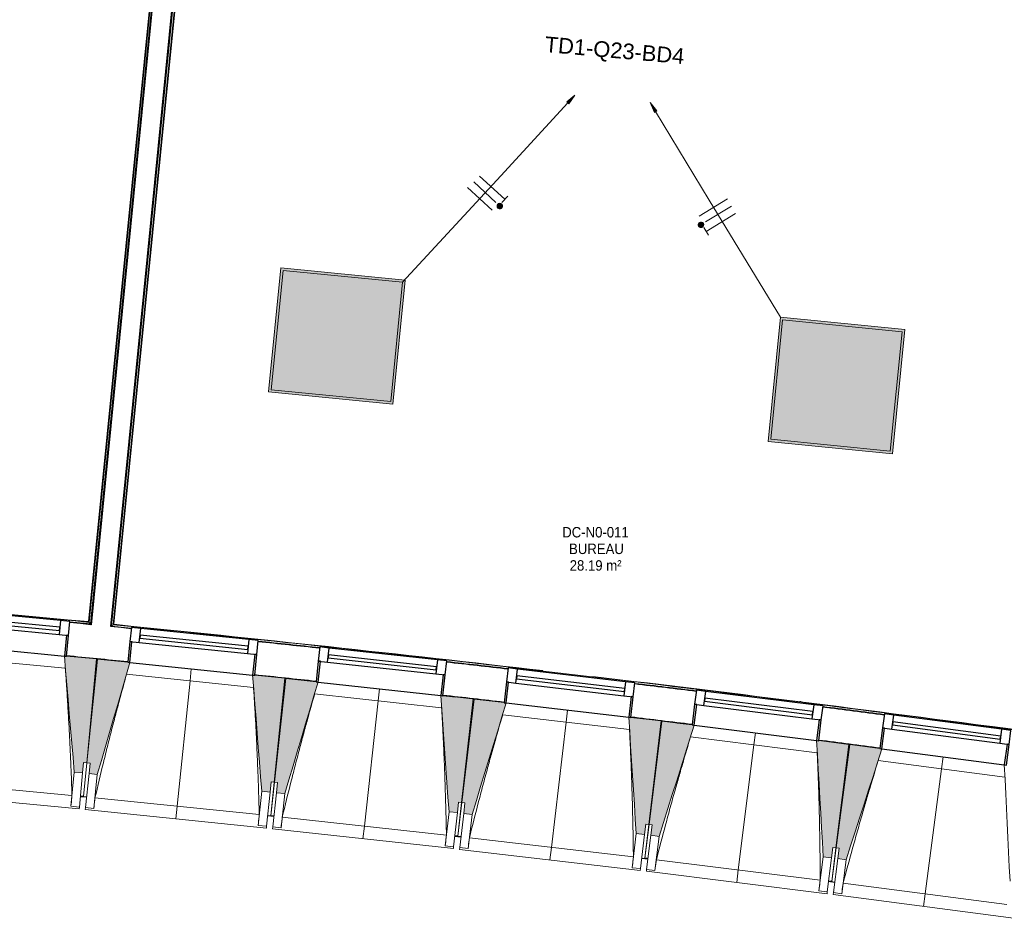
# Model space of a CAD drawing. Header units: millimetres. Extents: x -2845 to 74565, y -36590 to 13748.
# Tile 11 of 49: x 43793 to 48500, y -31058 to -26761. Entities that reach past the tile are written whole.
import ezdxf

# ---------------------------------------------------------------- set-up
doc = ezdxf.new("R2010")
doc.units = ezdxf.units.MM
for name, color, linetype, lineweight in [('A-FLOR', 7, 'Continuous', 25), ('A-FLOR-HRAL', 7, 'Continuous', 18), ('A-GENM', 7, 'Continuous', 18), ('A-GLAZ', 7, 'Continuous', 25), ('A-WALL', 7, 'Continuous', 25), ('CABLE', 7, 'Continuous', 30), ('CABLES', 7, 'Continuous', 18), ('ESPACE', 7, 'Continuous', 30), ('I-WALL', 7, 'Continuous', 25), ('INSTAL ELECTRIQUE', 7, 'Continuous', 18), ('S-BEAM', 7, 'Continuous', 18)]:
    doc.layers.add(name, color=color, linetype=linetype, lineweight=lineweight)
doc.styles.add('Arial_2', font='arial.ttf', dxfattribs={"height": 75})
doc.styles.add('Arial_4', font='arial.ttf', dxfattribs={"width": 0.9, "height": 50})

# ---------------------------------------------------------------- blocks, each defined once
blk = doc.blocks.new('20_MUR PREFA_01 - MODULE_01 B-3165811-2021_015_1111_DCE_1_50_N0 FINI_CFO_ECL')
at = {"layer": 'A-GENM'}
for p, q in [((0, 722.1), (0, 661.4)), ((0, 661.4), (0, 58.5)), ((0, 0.7), (0, 58.5))]:
    blk.add_line(p, q, dxfattribs=at)
blk = doc.blocks.new('B02_DC_STR_rvt-1-2021_015_1111_DCE_1_50_N0 FINI_CFO_ECL')
at = {"layer": 'S-BEAM', "lineweight": 5, "true_color": 0x787878}
for points in [[(-9075.2, -30362.8), (-9070.5, -30313), (-9055.5, -30314.4), (-9008.1, -29817.9), (-9152.3, -29804.1), (-9152.9, -29804.8), (-9162.3, -29803.9), (-9115.1, -30359), (-9080.9, -30362.3)], [(-9004.8, -30369.8), (-8849.4, -29834.8), (-8859.3, -29833.8), (-8859.3, -29833.1), (-9003.4, -29818.3), (-9054.4, -30314.5), (-9039.4, -30316), (-9044.6, -30365.7), (-9039.4, -30366.3)], [(-8179.1, -30454.7), (-8174, -30405), (-8159.1, -30406.5), (-8108.1, -29910.3), (-8252.2, -29895.5), (-8252.3, -29896.2), (-8262.2, -29895.2), (-8218.9, -30450.6), (-8189.2, -30453.7)], [(-8108.7, -30462.2), (-7949.5, -29928.3), (-7959.4, -29927.2), (-7959.4, -29926.6), (-8103.3, -29910.7), (-8157.9, -30406.5), (-8143, -30408.2), (-8148.5, -30457.9), (-8143, -30458.5)], [(-7283.7, -30553), (-7278.2, -30503.3), (-7263.3, -30505), (-7208.7, -30009.2), (-7352.8, -29993.3), (-7352.8, -29994), (-7362.7, -29992.9), (-7323.4, -30548.7), (-7297.5, -30551.5)], [(-7213.3, -30561.1), (-7050.2, -30028.3), (-7060.2, -30027.2), (-7060.2, -30026.5), (-7204, -30009.6), (-7262.1, -30505), (-7247.2, -30506.7), (-7253, -30556.4), (-7247.2, -30557.1)], [(-6389, -30657.8), (-6383.1, -30608.1), (-6368.2, -30609.9), (-6310.1, -30114.5), (-6454, -30097.6), (-6454.1, -30098.3), (-6464, -30097.1), (-6428.7, -30653.1), (-6405.7, -30655.8)], [(-6318.7, -30666.3), (-6151.8, -30134.8), (-6161.7, -30133.6), (-6161.7, -30132.9), (-6305.4, -30115), (-6367.1, -30609.9), (-6352.2, -30611.8), (-6358.4, -30661.4), (-6352.2, -30662.2)], [(-5495, -30769), (-5488.9, -30719.4), (-5474, -30721.2), (-5412.3, -30226.3), (-5556.1, -30208.3), (-5556.2, -30209), (-5566.1, -30207.8), (-5534.7, -30764), (-5514, -30766.6)], [(-5424.8, -30778), (-5254.1, -30247.7), (-5264, -30246.4), (-5264, -30245.7), (-5407.5, -30226.8), (-5472.8, -30721.3), (-5457.9, -30723.2), (-5464.5, -30772.8), (-5457.9, -30773.7)]]:
    blk.add_hatch(color=8, dxfattribs=at).paths.add_polyline_path(points)
at = {"layer": 'A-FLOR'}
for p, q in [((-9086, -30475.2), (-9056.1, -30478.1)), ((-9071, -30475.8), (-9085.9, -30474.4)), ((-8190.7, -30567), (-8160.8, -30570.2)), ((-8160.7, -30569.3), (-8175.6, -30567.6)), ((-7266.2, -30668.7), (-7296, -30665.3)), ((-7296, -30665.3), (-7266.2, -30668.7)), ((-7281, -30666.1), (-7295.9, -30664.5)), ((-6402.1, -30770), (-6372.3, -30773.6)), ((-6372.3, -30773.6), (-6387.2, -30771.8)), ((-6372.2, -30772.6), (-6387.1, -30770.8)), ((-5509, -30881.1), (-5479.2, -30884.9)), ((-5494, -30882.1), (-5508.9, -30880.2))]:
    blk.add_line(p, q, dxfattribs=at)
at = {"layer": 'S-BEAM'}
for p, q in [((-9749.9, -29747.7), (-9162.4, -29803.9)), ((-9157.8, -29862.4), (-9765.5, -29804.3)), ((-9008.1, -29817.9), (-9152.4, -29804.1)), ((-9055.5, -30314.4), (-9008.1, -29817.9)), ((-9003.4, -29818.3), (-9054.4, -30314.5)), ((-8859.2, -29833.1), (-9003.4, -29818.3)), ((-8849.3, -29834.8), (-8262.2, -29895.1)), ((-8258.1, -29953.7), (-8865.3, -29891.3)), ((-8108.1, -29910.3), (-8252.3, -29895.5)), ((-8159.1, -30406.5), (-8108.1, -29910.3)), ((-8103.3, -29910.7), (-8157.9, -30406.5)), ((-7959.3, -29926.6), (-8103.3, -29910.7)), ((-7949.4, -29928.3), (-7362.8, -29992.9)), ((-7359, -30051.5), (-7965.8, -29984.7)), ((-7208.7, -30009.2), (-7352.8, -29993.3)), ((-7263.3, -30505), (-7208.7, -30009.2)), ((-7204, -30009.6), (-7262.1, -30505)), ((-7060.1, -30026.5), (-7204, -30009.6)), ((-7050.2, -30028.3), (-6464, -30097.1)), ((-6460.7, -30155.7), (-7067, -30084.6)), ((-6310.1, -30114.5), (-6454.1, -30097.6)), ((-6368.2, -30609.9), (-6310.1, -30114.5)), ((-6305.4, -30115), (-6367.1, -30609.9)), ((-6161.6, -30132.9), (-6305.4, -30115)), ((-6151.7, -30134.8), (-5566.1, -30207.8)), ((-5563.2, -30266.4), (-6169, -30190.9)), ((-5412.3, -30226.3), (-5556.1, -30208.3)), ((-5474, -30721.2), (-5412.3, -30226.3)), ((-5407.5, -30226.8), (-5472.8, -30721.3)), ((-5263.9, -30245.7), (-5407.5, -30226.8)), ((-5254.1, -30247.7), (-4668.9, -30324.9)), ((-9075.2, -30362.8), (-9070.5, -30313)), ((-9070.5, -30313), (-9055.5, -30314.4)), ((-4666.4, -30383.5), (-5271.7, -30303.7)), ((-9115.1, -30359), (-9130.7, -30522.5)), ((-9115.1, -30359), (-9075.2, -30362.8)), ((-9055.5, -30314.4), (-9071, -30475.8)), ((-9070.9, -30475.7), (-9054.4, -30314.5)), ((-9054.4, -30314.5), (-9039.4, -30316)), ((-9039.4, -30316), (-9044.6, -30365.7)), ((-9911.9, -30396), (-9126, -30471.1)), ((-9075.2, -30362.8), (-9090.8, -30526.3)), ((-9061.3, -30529.1), (-9044.6, -30365.7)), ((-9044.6, -30365.7), (-9004.8, -30369.8)), ((-9021.6, -30533.2), (-9004.8, -30369.8)), ((-8179.1, -30454.7), (-8174, -30405)), ((-8159.1, -30406.5), (-8175.7, -30567.7)), ((-8175.6, -30567.6), (-8157.9, -30406.5)), ((-8174, -30405), (-8159.1, -30406.5)), ((-8157.9, -30406.5), (-8143, -30408.2)), ((-9957.8, -30452.5), (-9091.7, -30535.3)), ((-8218.9, -30450.6), (-8235.7, -30613.9)), ((-8218.9, -30450.6), (-8179.1, -30454.7)), ((-8143, -30408.2), (-8148.5, -30457.9)), ((-9086.1, -30476.5), (-9071.2, -30477.9)), ((-9071, -30476.7), (-9071.2, -30477.9)), ((-9071.2, -30477.8), (-9056.2, -30479.3)), ((-9016, -30481.9), (-8230.7, -30562.6)), ((-8179.1, -30454.7), (-8195.9, -30618)), ((-8166.4, -30621.1), (-8148.5, -30457.9)), ((-8148.5, -30457.9), (-8108.7, -30462.2)), ((-8126.7, -30625.4), (-8108.7, -30462.2)), ((-9130.7, -30522.5), (-9130.7, -30522.2)), ((-9090.8, -30526.3), (-9130.7, -30522.5)), ((-9090.8, -30526.3), (-9091.7, -30535.3)), ((-9062.3, -30538.1), (-9061.3, -30529.1)), ((-9062.3, -30538.1), (-8196.8, -30627)), ((-9021.6, -30533.2), (-9061.3, -30529.1)), ((-9021.5, -30532.9), (-9021.6, -30533.2)), ((-7323.4, -30548.7), (-7341.4, -30711.9)), ((-7323.4, -30548.7), (-7283.7, -30553)), ((-7283.7, -30553), (-7278.2, -30503.3)), ((-7281, -30666), (-7262.1, -30505)), ((-7263.3, -30505), (-7281, -30666.1)), ((-7278.2, -30503.3), (-7263.3, -30505)), ((-7262.1, -30505), (-7247.2, -30506.7)), ((-7247.2, -30506.7), (-7253, -30556.4)), ((-8190.8, -30568.3), (-8175.9, -30569.8)), ((-8175.9, -30569.7), (-8175.7, -30568.6)), ((-8175.7, -30568.6), (-8175.9, -30569.8)), ((-8175.9, -30569.7), (-8160.9, -30571.4)), ((-8120.8, -30574.2), (-7336, -30660.6)), ((-7283.7, -30553), (-7301.6, -30716.2)), ((-7272.2, -30719.5), (-7253, -30556.4)), ((-7253, -30556.4), (-7213.3, -30561.1)), ((-7232.4, -30724.2), (-7213.3, -30561.1)), ((-8235.7, -30613.9), (-8235.7, -30613.7)), ((-8195.9, -30618), (-8235.7, -30613.9)), ((-8195.9, -30618), (-8196.8, -30627)), ((-8167.4, -30630.1), (-8166.4, -30621.1)), ((-8167.4, -30630.1), (-7302.6, -30725.2)), ((-8126.7, -30625.4), (-8166.4, -30621.1)), ((-8126.6, -30625.2), (-8126.7, -30625.4)), ((-6389, -30657.8), (-6383.1, -30608.1)), ((-6387.1, -30770.8), (-6367.1, -30609.9)), ((-6368.2, -30609.9), (-6387.1, -30770.9)), ((-6383.1, -30608.1), (-6368.2, -30609.9)), ((-6367.1, -30609.9), (-6352.2, -30611.8)), ((-6352.2, -30611.8), (-6358.4, -30661.4)), ((-7296.2, -30666.5), (-7281.3, -30668.2)), ((-7281.1, -30667), (-7281.3, -30668.2)), ((-7281.2, -30668.1), (-7266.3, -30669.8)), ((-7226.2, -30673), (-6442.1, -30765)), ((-6428.7, -30653.1), (-6447.8, -30816.2)), ((-6428.7, -30653.1), (-6389, -30657.8)), ((-6389, -30657.8), (-6408.1, -30820.9)), ((-6378.7, -30824.3), (-6358.4, -30661.4)), ((-6358.4, -30661.4), (-6318.7, -30666.3)), ((-6339, -30829.3), (-6318.7, -30666.3)), ((-7341.4, -30711.9), (-7341.4, -30711.6)), ((-7301.6, -30716.2), (-7341.4, -30711.9)), ((-7301.6, -30716.2), (-7302.6, -30725.2)), ((-7273.2, -30728.5), (-7272.2, -30719.5)), ((-7273.2, -30728.5), (-6409.2, -30829.9)), ((-7232.4, -30724.2), (-7272.2, -30719.5)), ((-7232.4, -30723.9), (-7232.4, -30724.2)), ((-5495, -30769), (-5488.9, -30719.4)), ((-5474, -30721.2), (-5494, -30882.1)), ((-5494, -30882), (-5472.8, -30721.3)), ((-5488.9, -30719.4), (-5474, -30721.2)), ((-5472.8, -30721.3), (-5457.9, -30723.2)), ((-5457.9, -30723.2), (-5464.5, -30772.8)), ((-6402.3, -30771.2), (-6387.4, -30773)), ((-6387.4, -30772.9), (-6387.2, -30771.8)), ((-6387.2, -30771.8), (-6387.4, -30773)), ((-6387.4, -30772.9), (-6372.5, -30774.7)), ((-6332.4, -30778.1), (-5548.9, -30875.8)), ((-5534.7, -30764), (-5555, -30927)), ((-5534.7, -30764), (-5495, -30769)), ((-5495, -30769), (-5515.3, -30931.9)), ((-5485.9, -30935.6), (-5464.5, -30772.8)), ((-5464.5, -30772.8), (-5424.8, -30778)), ((-5446.3, -30940.8), (-5424.8, -30778)), ((-6447.8, -30816.2), (-6447.8, -30816)), ((-6408.1, -30820.9), (-6447.8, -30816.2)), ((-6408.1, -30820.9), (-6409.2, -30829.9)), ((-6379.8, -30833.3), (-6378.7, -30824.3)), ((-6339, -30829.3), (-6378.7, -30824.3)), ((-6338.9, -30829), (-6339, -30829.3)), ((-6379.8, -30833.3), (-5516.5, -30940.9)), ((-5509.2, -30882.3), (-5494.3, -30884.2)), ((-5494.1, -30883.1), (-5494.3, -30884.2)), ((-5494.3, -30884.1), (-5479.4, -30886)), ((-5439.3, -30889.7), (-4656.6, -30993)), ((-5555, -30927), (-5555, -30926.7)), ((-5515.3, -30931.9), (-5555, -30927)), ((-5515.3, -30931.9), (-5516.5, -30940.9)), ((-5487.1, -30944.6), (-5485.9, -30935.6)), ((-5487.1, -30944.6), (-4624.6, -31058.4)), ((-5446.3, -30940.8), (-5485.9, -30935.6)), ((-5446.2, -30940.6), (-5446.3, -30940.8))]:
    blk.add_line(p, q, dxfattribs=at)
at = {"layer": 'S-BEAM', "flags": 128}
for points in [[(-9162.4, -29803.2), (-9156.5, -29872.6), (-9150.6, -29942.1), (-9144.6, -30011.6), (-9138.7, -30081.1), (-9132.8, -30150.6), (-9126.9, -30220), (-9121, -30289.5), (-9115.1, -30359)], [(-9004.8, -30369.8), (-8985.3, -30302.9), (-8965.9, -30235.9), (-8946.4, -30168.9), (-8927, -30102), (-8907.5, -30035), (-8888.1, -29968.1), (-8868.6, -29901.1), (-8849.2, -29834.1)], [(-8262.3, -29894.5), (-8256.8, -29964), (-8251.4, -30033.5), (-8246, -30103), (-8240.6, -30172.5), (-8235.2, -30242), (-8229.7, -30311.6), (-8224.3, -30381.1), (-8218.9, -30450.6)], [(-8108.7, -30462.2), (-8088.8, -30395.4), (-8068.8, -30328.6), (-8048.9, -30261.8), (-8029, -30194.9), (-8009, -30128.1), (-7989.1, -30061.3), (-7969.2, -29994.5), (-7949.3, -29927.7)], [(-7362.8, -29992.2), (-7357.9, -30061.8), (-7353, -30131.3), (-7348, -30200.9), (-7343.1, -30270.4), (-7338.2, -30340), (-7333.3, -30409.5), (-7328.4, -30479.1), (-7323.4, -30548.7)], [(-7213.3, -30561.1), (-7192.9, -30494.4), (-7172.5, -30427.7), (-7152.1, -30361), (-7131.7, -30294.4), (-7111.3, -30227.7), (-7090.9, -30161), (-7070.4, -30094.3), (-7050, -30027.7)], [(-6464.1, -30096.4), (-6459.6, -30166), (-6455.2, -30235.6), (-6450.8, -30305.2), (-6446.4, -30374.8), (-6442, -30444.4), (-6437.5, -30514), (-6433.1, -30583.5), (-6428.7, -30653.1)], [(-6318.7, -30666.3), (-6297.8, -30599.8), (-6276.9, -30533.3), (-6256, -30466.8), (-6235.1, -30400.2), (-6214.2, -30333.7), (-6193.3, -30267.2), (-6172.5, -30200.6), (-6151.6, -30134.1)], [(-5566.1, -30207.1), (-5562.2, -30276.7), (-5558.3, -30346.3), (-5554.3, -30415.9), (-5550.4, -30485.6), (-5546.5, -30555.2), (-5542.6, -30624.8), (-5538.7, -30694.4), (-5534.7, -30764)], [(-5424.8, -30778), (-5403.4, -30711.7), (-5382.1, -30645.3), (-5360.7, -30578.9), (-5339.3, -30512.5), (-5318, -30446.2), (-5296.6, -30379.8), (-5275.2, -30313.4), (-5253.9, -30247)], [(-4668.9, -30324.2), (-4665.5, -30393.8), (-4662.1, -30463.5), (-4658.7, -30533.1), (-4655.3, -30602.8), (-4651.8, -30672.4), (-4648.4, -30742.1), (-4645, -30811.7), (-4641.6, -30881.4)], [(-9130.7, -30522.2), (-9129.7, -30512), (-9128.8, -30501.8), (-9127.9, -30491.5), (-9126.9, -30481.3), (-9126, -30471.1)], [(-9016, -30481.9), (-9017.1, -30492.1), (-9018.2, -30502.3), (-9019.3, -30512.5), (-9020.4, -30522.7), (-9021.5, -30532.9)], [(-8235.7, -30613.7), (-8234.7, -30603.5), (-8233.7, -30593.3), (-8232.7, -30583), (-8231.7, -30572.8), (-8230.7, -30562.6)], [(-8120.8, -30574.2), (-8121.9, -30584.4), (-8123.1, -30594.6), (-8124.3, -30604.8), (-8125.4, -30615), (-8126.6, -30625.2)], [(-7341.4, -30711.6), (-7340.3, -30701.4), (-7339.2, -30691.2), (-7338.2, -30681), (-7337.1, -30670.8), (-7336, -30660.6)], [(-7226.2, -30673), (-7227.4, -30683.1), (-7228.7, -30693.3), (-7229.9, -30703.5), (-7231.1, -30713.7), (-7232.4, -30723.9)], [(-6447.8, -30816), (-6446.7, -30805.8), (-6445.5, -30795.6), (-6444.4, -30785.4), (-6443.2, -30775.2), (-6442.1, -30765)], [(-6332.4, -30778.1), (-6333.7, -30788.3), (-6335, -30798.5), (-6336.3, -30808.7), (-6337.6, -30818.9), (-6338.9, -30829)], [(-5555, -30926.7), (-5553.8, -30916.5), (-5552.6, -30906.3), (-5551.3, -30896.2), (-5550.1, -30886), (-5548.9, -30875.8)], [(-5439.3, -30889.7), (-5440.7, -30899.9), (-5442.1, -30910.1), (-5443.4, -30920.2), (-5444.8, -30930.4), (-5446.2, -30940.6)]]:
    blk.add_lwpolyline(points, dxfattribs=at)
at = {"layer": 'S-BEAM'}
for points, knots in [([(-9126, -30471.1), (-9127.5, -30425.1), (-9130.1, -30356.3), (-9134.1, -30264.5), (-9137.6, -30189.8), (-9141.9, -30109.4), (-9146.9, -30023.3), (-9152.2, -29940.9), (-9156, -29887.3), (-9157.9, -29862.3)], [0, 0, 0, 0, 0.2222222, 0.3333333, 0.4444444, 0.5833333, 0.7222222, 0.8611111, 0.9816328, 0.9816328, 0.9816328, 0.9816328]), ([(-8865.2, -29891.3), (-8876.6, -29932), (-8893.7, -29994.9), (-8916.4, -30080.3), (-8935.2, -30152.6), (-8955, -30230.6), (-8982.8, -30342.2), (-9002.9, -30426), (-9016, -30481.9)], [0.0183454, 0.0183454, 0.0183454, 0.0183454, 0.2222222, 0.3333333, 0.4444444, 0.5833333, 0.7222222, 1, 1, 1, 1]), ([(-8230.7, -30562.6), (-8231.9, -30516.7), (-8233.9, -30447.8), (-8237.2, -30355.9), (-8240.3, -30281.2), (-8243.9, -30200.8), (-8248.3, -30114.7), (-8253.1, -30032.2), (-8256.5, -29978.6), (-8258.2, -29953.7)], [0, 0, 0, 0, 0.2222222, 0.3333333, 0.4444444, 0.5833333, 0.7222222, 0.8611111, 0.9816328, 0.9816328, 0.9816328, 0.9816328]), ([(-7965.7, -29984.7), (-7977.3, -30025.3), (-7995, -30088.1), (-8018.2, -30173.4), (-8037.6, -30245.5), (-8058, -30323.4), (-8086.5, -30434.8), (-8107.2, -30518.4), (-8120.8, -30574.2)], [0.0183454, 0.0183454, 0.0183454, 0.0183454, 0.2222222, 0.3333333, 0.4444444, 0.5833333, 0.7222222, 1, 1, 1, 1]), ([(-7336, -30660.6), (-7336.9, -30614.6), (-7338.4, -30545.7), (-7341.1, -30453.9), (-7343.6, -30379.1), (-7346.6, -30298.7), (-7350.5, -30212.5), (-7354.6, -30130.1), (-7357.6, -30076.4), (-7359.1, -30051.4)], [0, 0, 0, 0, 0.2222222, 0.3333333, 0.4444444, 0.5833333, 0.7222222, 0.8611111, 0.9816328, 0.9816328, 0.9816328, 0.9816328]), ([(-7066.9, -30084.6), (-7078.8, -30125.1), (-7096.9, -30187.8), (-7120.8, -30272.9), (-7140.6, -30344.9), (-7161.6, -30422.6), (-7190.9, -30533.8), (-7212.2, -30617.2), (-7226.2, -30673)], [0.0183454, 0.0183454, 0.0183454, 0.0183454, 0.2222222, 0.3333333, 0.4444444, 0.5833333, 0.7222222, 1, 1, 1, 1]), ([(-6442.1, -30765), (-6442.6, -30719), (-6443.7, -30650.1), (-6445.7, -30558.2), (-6447.6, -30483.5), (-6450.1, -30403), (-6453.3, -30316.8), (-6456.9, -30234.3), (-6459.5, -30180.6), (-6460.8, -30155.7)], [0, 0, 0, 0, 0.2222222, 0.3333333, 0.4444444, 0.5833333, 0.7222222, 0.8611111, 0.9816328, 0.9816328, 0.9816328, 0.9816328]), ([(-6168.8, -30190.9), (-6181.1, -30231.3), (-6199.6, -30293.9), (-6224.1, -30378.8), (-6244.4, -30450.7), (-6265.9, -30528.3), (-6296.1, -30639.2), (-6318, -30722.5), (-6332.4, -30778.1)], [0.0183454, 0.0183454, 0.0183454, 0.0183454, 0.2222222, 0.3333333, 0.4444444, 0.5833333, 0.7222222, 1, 1, 1, 1]), ([(-5548.9, -30875.8), (-5549.1, -30829.8), (-5549.7, -30760.9), (-5551, -30669), (-5552.4, -30594.2), (-5554.4, -30513.8), (-5556.9, -30427.5), (-5559.9, -30345), (-5562.1, -30291.3), (-5563.3, -30266.4)], [0, 0, 0, 0, 0.2222222, 0.3333333, 0.4444444, 0.5833333, 0.7222222, 0.8611111, 0.9816328, 0.9816328, 0.9816328, 0.9816328]), ([(-5271.6, -30303.7), (-5284.1, -30344), (-5303.1, -30406.5), (-5328.1, -30491.2), (-5349, -30562.9), (-5371.1, -30640.3), (-5402, -30751.1), (-5424.5, -30834.2), (-5439.3, -30889.7)], [0.0183454, 0.0183454, 0.0183454, 0.0183454, 0.2222222, 0.3333333, 0.4444444, 0.5833333, 0.7222222, 1, 1, 1, 1])]:
    blk.add_open_spline(points, degree=3, knots=knots, dxfattribs=at)
at = {"layer": 'S-BEAM', "color": 5, "lineweight": 25, "true_color": 0x0000ff}
for p, rotation in [((-8555.7, -29864.3), 174.1310278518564), ((-7656, -29959.9), 173.7193933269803), ((-6757, -30062), 173.3077588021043), ((-5858.8, -30170.6), 172.8961242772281), ((-4961.4, -30285.6), 172.4844897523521)]:
    blk.add_blockref('20_MUR PREFA_01 - MODULE_01 B-3165811-2021_015_1111_DCE_1_50_N0 FINI_CFO_ECL', p, dxfattribs=dict(at, rotation=rotation))
blk = doc.blocks.new('XXX_VIDE FENETRE - 590-389517-2021_015_1111_DCE_1_50_N0 FINI_CFO_ECL')
at = {"layer": 'A-GLAZ'}
for p, q in [((-305.1, 0), (-305.1, -100)), ((-295.1, 0), (-305.1, 0)), ((295.1, 0), (-295.1, 0)), ((-295.1, -100), (-295.1, 0)), ((305.1, 0), (295.1, 0)), ((295.1, 0), (295.1, -100)), ((305.1, -100), (305.1, 0)), ((-305.1, -100), (-295.1, -100)), ((-260.1, -100), (-305.1, -100)), ((-305.1, -100), (-305.1, -167.5)), ((-260.1, -167.5), (-260.1, -100)), ((260.1, -100), (-260.1, -100)), ((260.1, -100), (260.1, -167.5)), ((305.1, -100), (260.1, -100)), ((295.1, -100), (305.1, -100)), ((305.1, -167.5), (305.1, -100)), ((-305.1, -167.5), (-260.1, -167.5)), ((-260.1, -167.5), (260.1, -167.5)), ((260.1, -167.5), (305.1, -167.5))]:
    blk.add_line(p, q, dxfattribs=at)
at = {"layer": 'A-GLAZ', "color": 173, "true_color": 0x5c63b1}
for p, q in [((260.1, -120), (-260.1, -120)), ((-260.1, -120), (-260.1, -135)), ((-260.1, -135), (260.1, -135)), ((260.1, -135), (260.1, -120))]:
    blk.add_line(p, q, dxfattribs=at)
blk = doc.blocks.new('Garde-corps - Garde-corps-510088-2021_015_1111_DCE_1_50_N0 FINI_CFO_ECL')
at = {"layer": 'A-FLOR-HRAL'}
for p, q in [((-8937, -29660.7), (-8389.9, -24145.2)), ((-8929.2, -29654.3), (-8382.7, -24145.2)), ((-8927.3, -29652.7), (-8378.9, -24123.7)), ((-8925.5, -29651.2), (-8377.2, -24123.8)), ((-8653, -29683.2), (-8925.5, -29651.2)), ((-8842.6, -29671.7), (-8937, -29660.7)), ((-8842.5, -29670.1), (-8937, -29660.7)), ((-8129.8, -29744.5), (-8191.9, -29737.2)), ((-7941.7, -29766.6), (-7960, -29764.6)), ((-5640.4, -30021.6), (-5646.1, -30020.9)), ((-5513.1, -30051.4), (-5536.1, -30048.4)), ((-5281.2, -30078.3), (-5321.3, -30073.6)), ((-4547.6, -30164.2), (-4824.7, -30131.8)), ((-4547.6, -30164.3), (-4738.4, -30138.7))]:
    blk.add_line(p, q, dxfattribs=at)
at = {"layer": 'A-FLOR-HRAL', "flags": 128}
for points in [[(-8929.2, -29654.3), (-8933.1, -29657.5), (-8937, -29660.7)], [(-8925.5, -29651.2), (-8925.5, -29651.2), (-8925.6, -29651.3), (-8925.7, -29651.4), (-8925.9, -29651.6), (-8926.2, -29651.8), (-8926.4, -29652), (-8926.6, -29652.2), (-8926.9, -29652.4), (-8927.1, -29652.5), (-8927.3, -29652.7)], [(-8937, -29660.7), (-8937.1, -29660.8), (-8937.4, -29661), (-8937.9, -29661.4), (-8938.4, -29661.8), (-8939, -29662.3), (-8939.6, -29662.8), (-8940.3, -29663.3)]]:
    blk.add_lwpolyline(points, dxfattribs=at)
at = {"layer": 'A-FLOR-HRAL'}
for radius, start, end in [(125935, 82.312065, 84.320586), (125936.7, 83.380429, 84.319793), (125927.8, 83.868418, 84.002976), (125927.8, 83.456226, 83.590783), (125936.7, 82.312858, 83.271383), (125927.8, 83.044033, 83.178591), (125927.8, 82.631839, 82.766398)]:
    blk.add_arc((-21392, -154971), radius, start, end, dxfattribs=at)
blk = doc.blocks.new('Garde-corps - Garde-corps-510192-2021_015_1111_DCE_1_50_N0 FINI_CFO_ECL')
at = {"layer": 'A-FLOR-HRAL'}
for p, q in [((-8498.7, -24111.8), (-9046.9, -29639.2)), ((-8497, -24112), (-9045.4, -29641)), ((-8497.4, -24133.9), (-9043.9, -29642.9)), ((-8490.4, -24135.2), (-9037.5, -29650.7)), ((-9046.9, -29639.2), (-9329.4, -29616.3)), ((-9037.5, -29650.7), (-9136.9, -29642.6)), ((-9037.5, -29650.7), (-9136.8, -29641))]:
    blk.add_line(p, q, dxfattribs=at)
at = {"layer": 'A-FLOR-HRAL', "flags": 128}
blk.add_lwpolyline([(-9043.9, -29642.9), (-9040.7, -29646.8), (-9037.5, -29650.7)], dxfattribs=at)
at = {"layer": 'A-FLOR-HRAL'}
for radius, start, end in [(125935, 84.373021, 86.346998), (125936.7, 84.373813, 86.346207)]:
    blk.add_arc((-21392, -154971), radius, start, end, dxfattribs=at)
for points, knots in [([(-9046.9, -29639.2), (-9046.9, -29639.2), (-9046.9, -29639.2), (-9046.8, -29639.3), (-9046.7, -29639.4), (-9046.6, -29639.6), (-9046.5, -29639.7), (-9046.3, -29639.9), (-9046.2, -29640.1), (-9046, -29640.3), (-9045.8, -29640.5), (-9045.6, -29640.8), (-9045.5, -29640.9), (-9045.4, -29641)], [0.075, 0.075, 0.075, 0.075, 0.15, 0.2125, 0.275, 0.35, 0.425, 0.5, 0.6, 0.7, 0.775, 0.85, 1, 1, 1, 1]), ([(-9037.5, -29650.7), (-9037.5, -29650.7), (-9037.5, -29650.7), (-9037.4, -29650.8), (-9037.4, -29650.8), (-9037.3, -29650.9), (-9037.3, -29651), (-9037.2, -29651.1), (-9037.1, -29651.1), (-9037, -29651.2), (-9036.9, -29651.4), (-9036.8, -29651.5), (-9036.7, -29651.6), (-9036.6, -29651.7), (-9036.5, -29651.9), (-9036.4, -29652), (-9036.3, -29652.1), (-9036.2, -29652.3), (-9036, -29652.5), (-9035.7, -29652.8), (-9035.3, -29653.4), (-9035, -29653.8), (-9034.8, -29654)], [0, 0, 0, 0, 0.071429, 0.107143, 0.142857, 0.178571, 0.214286, 0.25, 0.285714, 0.321429, 0.357143, 0.392857, 0.428571, 0.464286, 0.5, 0.535714, 0.571429, 0.607143, 0.642857, 0.714286, 0.857143, 1, 1, 1, 1])]:
    blk.add_open_spline(points, degree=3, knots=knots, dxfattribs=at)
blk = doc.blocks.new('B02_ARC_rvt-1-2021_015_1111_DCE_1_50_N0 FINI_CFO_ECL')
at = {"layer": 'A-FLOR'}
for p, q in [((-9008.1, -29817.4), (-9003.3, -29817.9)), ((-8108, -29909.7), (-8103.3, -29910.2)), ((-7352.6, -29992.3), (-7290.7, -29999.3)), ((-6310.3, -30113.8), (-6305.3, -30114.4)), ((-6233, -30123.1), (-6161.5, -30131.8)), ((-5412.2, -30225.5), (-5407.5, -30226.1))]:
    blk.add_line(p, q, dxfattribs=at)
blk.add_arc((-21392, -154971), 125764.8, 83.456418, 83.558302, dxfattribs=at)
at = {"layer": 'A-WALL'}
for p, q in [((-8487.4, -24135.5), (-9034.8, -29654)), ((-8940.3, -29663.3), (-8392.9, -24144.9))]:
    blk.add_line(p, q, dxfattribs=at)
at = {"layer": 'I-WALL', "flags": 128}
for points in [[(-9034.8, -29654), (-9085.9, -29649), (-9137, -29643.9)], [(-8842.8, -29673.1), (-8891.5, -29668.2), (-8940.3, -29663.3)]]:
    blk.add_lwpolyline(points, dxfattribs=at)
at = {"layer": 'I-WALL'}
for radius, start, end in [(125924.8, 83.868422, 84.002973), (125764.8, 84.280805, 84.415004), (125924.8, 83.456229, 83.590781), (125764.8, 83.868611, 84.00281), (125924.8, 83.044036, 83.178588), (125764.8, 83.456418, 83.590617), (125924.8, 82.631843, 82.766395), (125764.8, 83.044224, 83.178423), (125764.8, 82.63203, 82.76623)]:
    blk.add_arc((-21392, -154971), radius, start, end, dxfattribs=at)
at = {"layer": 'A-FLOR-HRAL', "lineweight": 18}
for name in ['Garde-corps - Garde-corps-510192-2021_015_1111_DCE_1_50_N0 FINI_CFO_ECL', 'Garde-corps - Garde-corps-510088-2021_015_1111_DCE_1_50_N0 FINI_CFO_ECL']:
    blk.add_blockref(name, (0, 0), dxfattribs=at)
at = {"layer": 'A-GLAZ', "lineweight": 18}
for p, rotation in [((-9456.1, -29775.8), 174.5426623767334), ((-8555.8, -29865), 174.1310278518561), ((-7656.1, -29960.6), 173.7193933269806), ((-6757.1, -30062.7), 173.307758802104), ((-5858.9, -30171.3), 172.8961242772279), ((-4961.5, -30286.3), 172.4844897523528)]:
    blk.add_blockref('XXX_VIDE FENETRE - 590-389517-2021_015_1111_DCE_1_50_N0 FINI_CFO_ECL', p, dxfattribs=dict(at, rotation=rotation))
blk = doc.blocks.new('604_DALLE LED 600x600MM - 26W 4000K 3600lm-4677864-2021_015_1111_DCE_1_50_N0 FINI_CFO_ECL')
at = {"layer": 'INSTAL ELECTRIQUE', "true_color": 0xf6d57a}
h = blk.add_hatch(color=41, dxfattribs=at)
h.paths.add_polyline_path([(-298.5, -298.5), (-298.5, 298.5), (298.5, 298.5), (298.5, -298.5), (-288.1, -298.5)])
h.paths.add_polyline_path([(-287, -287), (287, -287), (287, 287), (-287, 287), (-287, -230.1)])
blk.add_hatch(color=41, dxfattribs=at).paths.add_polyline_path([(-287, -287), (-287, 287), (287, 287), (287, -287)])
at = {"layer": 'INSTAL ELECTRIQUE'}
for p, q in [((-298.5, -298.5), (-298.5, 298.5)), ((-298.5, 298.5), (298.5, 298.5)), ((-287, 287), (-287, -287)), ((-287, 287), (287, 287)), ((287, -287), (287, 287)), ((298.5, 298.5), (298.5, -298.5)), ((298.5, -298.5), (-298.5, -298.5)), ((287, -287), (-287, -287))]:
    blk.add_line(p, q, dxfattribs=at)
blk = doc.blocks.new('Fil - COCHE DE FIL_PE_SYMBOLE-4085576-2021_015_1111_DCE_1_50_N0 FINI_CFO_ECL')
at = {"layer": 'CABLES', "lineweight": 9}
for p, q in [((-0.42, 1.8), (0.42, 1.8)), ((0, 1.8), (0, -1.48))]:
    blk.add_line(p, q, dxfattribs=at)
blk = doc.blocks.new('Fil - Coche de fil circulaire-323115-2021_015_1111_DCE_1_50_N0 FINI_CFO_ECL')
at = {"layer": 'CABLES', "lineweight": 9}
blk.add_hatch(color=256, dxfattribs=at).paths.add_polyline_path([(0.193, 2.078), (0.139, 2.12), (0.075, 2.147), (0.006, 2.156), (-0.062, 2.147), (-0.126, 2.12), (-0.181, 2.078), (-0.223, 2.023), (-0.249, 1.96), (-0.258, 1.891), (-0.249, 1.823), (-0.223, 1.759), (-0.181, 1.704), (-0.126, 1.662), (-0.062, 1.636), (0.006, 1.627), (0.075, 1.636), (0.139, 1.662), (0.193, 1.704), (0.235, 1.759), (0.262, 1.823), (0.271, 1.891), (0.262, 1.96), (0.235, 2.023)])
blk.add_line((0, 1.371), (0, -1.507), dxfattribs=at)
for start, end in [(360, 180), (180, 360)]:
    blk.add_arc((0.006, 1.891), 0.265, start, end, dxfattribs=at)
blk = doc.blocks.new('Fil - Coche de fil long-323512-2021_015_1111_DCE_1_50_N0 FINI_CFO_ECL')
at = {"layer": 'CABLES', "lineweight": 9}
blk.add_line((0, 1.605), (0, -1.57), dxfattribs=at)
blk = doc.blocks.new('Fil - Coche de fil circulaire-V23-2021_015_1111_DCE_1_50_N0 FINI_CFO_ECL')
at = {"layer": 'CABLES', "lineweight": 9}
blk.add_hatch(color=256, dxfattribs=at).paths.add_polyline_path([(-0.223, 2.023), (-0.249, 1.96), (-0.258, 1.891), (-0.237, 1.794), (-0.223, 1.759), (-0.181, 1.704), (-0.126, 1.662), (-0.062, 1.636), (0.032, 1.63), (0.075, 1.636), (0.139, 1.662), (0.193, 1.704), (0.235, 1.759), (0.262, 1.823), (0.271, 1.891), (0.262, 1.96), (0.235, 2.023), (0.193, 2.078), (0.139, 2.12), (0.075, 2.147), (0.006, 2.156), (-0.062, 2.147), (-0.126, 2.12), (-0.181, 2.078)])
blk.add_line((0, 1.371), (0, -1.507), dxfattribs=at)
for start, end in [(360, 180), (180, 360)]:
    blk.add_arc((0.006, 1.891), 0.265, start, end, dxfattribs=at)
blk = doc.blocks.new('B02_ELE_rvt-1-2021_015_1111_DCE_1_50_N0 FINI_CFO_ECL')
at = {"layer": 'CABLES'}
for points in [[(-6750.7, -27163.1), (-6721.5, -27121.5), (-6760.5, -27154.1)], [(-6341.2, -27204), (-6329.8, -27197.2), (-6361.6, -27157.4)]]:
    blk.add_hatch(color=256, dxfattribs=at).paths.add_polyline_path(points)
for p, q in [((-6721.5, -27121.5), (-6760.5, -27154.1)), ((-6721.5, -27121.5), (-6760.5, -27154.1)), ((-6760.5, -27154.1), (-6750.7, -27163.1)), ((-6760.5, -27154.1), (-6750.7, -27163.1)), ((-6750.7, -27163.1), (-6721.5, -27121.5)), ((-6750.7, -27163.1), (-6721.5, -27121.5)), ((-6329.8, -27197.2), (-6361.6, -27157.4)), ((-6361.6, -27157.4), (-6341.2, -27204)), ((-6329.8, -27197.2), (-6361.6, -27157.4)), ((-6361.6, -27157.4), (-6341.2, -27204)), ((-6341.2, -27204), (-6329.8, -27197.2)), ((-6341.2, -27204), (-6329.8, -27197.2))]:
    blk.add_line(p, q, dxfattribs=at)
at = {"layer": 'CABLES', "flags": 128}
for points in [[(-7545.8, -28016), (-7076, -27507.6), (-6755.3, -27158.3)], [(-6335.7, -27200.2), (-6079.6, -27624.1), (-5739, -28183.6)]]:
    blk.add_lwpolyline(points, dxfattribs=at)
at = {"layer": 'CABLES', "lineweight": 18, "xscale": 49.99999999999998, "yscale": 49.99999999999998, "zscale": 49.99999999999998}
for name, p, rotation in [('Fil - Coche de fil circulaire-323115-2021_015_1111_DCE_1_50_N0 FINI_CFO_ECL', (-7150, -27587.7), 227.2591883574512), ('Fil - COCHE DE FIL_PE_SYMBOLE-4085576-2021_015_1111_DCE_1_50_N0 FINI_CFO_ECL', (-7123.1, -27558.5), 227.2591883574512), ('Fil - Coche de fil long-323512-2021_015_1111_DCE_1_50_N0 FINI_CFO_ECL', (-7176.9, -27616.8), 227.2591883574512), ('Fil - Coche de fil long-323512-2021_015_1111_DCE_1_50_N0 FINI_CFO_ECL', (-6058.7, -27658.5), 121.3283169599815), ('Fil - Coche de fil circulaire-V23-2021_015_1111_DCE_1_50_N0 FINI_CFO_ECL', (-6038.1, -27692.4), 121.3283169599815), ('Fil - COCHE DE FIL_PE_SYMBOLE-4085576-2021_015_1111_DCE_1_50_N0 FINI_CFO_ECL', (-6017.4, -27726.3), 121.3283169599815)]:
    blk.add_blockref(name, p, dxfattribs=dict(at, rotation=rotation))
at = {"layer": 'INSTAL ELECTRIQUE', "lineweight": 18, "extrusion": (0, 0, -1), "rotation": 185.6645431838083}
for p in [(7859.7, -28273.3), (5471.4, -28510.2)]:
    blk.add_blockref('604_DALLE LED 600x600MM - 26W 4000K 3600lm-4677864-2021_015_1111_DCE_1_50_N0 FINI_CFO_ECL', p, dxfattribs=at)
at = {"layer": 'CABLE', "lineweight": 9, "insert": (-6862, -26840.1), "char_height": 75, "width": 821.73, "attachment_point": 1, "rotation": 355, "style": 'Arial_2'}
blk.add_mtext('TD1-Q23-BD4', dxfattribs=at)

msp = doc.modelspace()

# ---------------------------------------------------------------- block references
at = {"lineweight": 5}
for name in ['B02_DC_STR_rvt-1-2021_015_1111_DCE_1_50_N0 FINI_CFO_ECL', 'B02_ARC_rvt-1-2021_015_1111_DCE_1_50_N0 FINI_CFO_ECL']:
    msp.add_blockref(name, (53169.3, 0), dxfattribs=at)

# ---------------------------------------------------------------- next in the draw order: block references
msp.add_blockref('B02_ELE_rvt-1-2021_015_1111_DCE_1_50_N0 FINI_CFO_ECL', (53169.3, 0), dxfattribs=at)

# ---------------------------------------------------------------- next in the draw order: texts
at = {"layer": 'ESPACE', "color": 8, "true_color": 0x808080, "char_height": 50, "attachment_point": 1, "style": 'Arial_4'}
for s, insert, width in [('DC-N0-011', (46387, -29186.8), 382.405), ('BUREAU', (46419.7, -29266.2), 303.038), ('28.19 m²', (46422.7, -29345.6), 299.43)]:
    msp.add_mtext(s, dxfattribs=dict(at, insert=insert, width=width))

doc.saveas('drawing.dxf')
